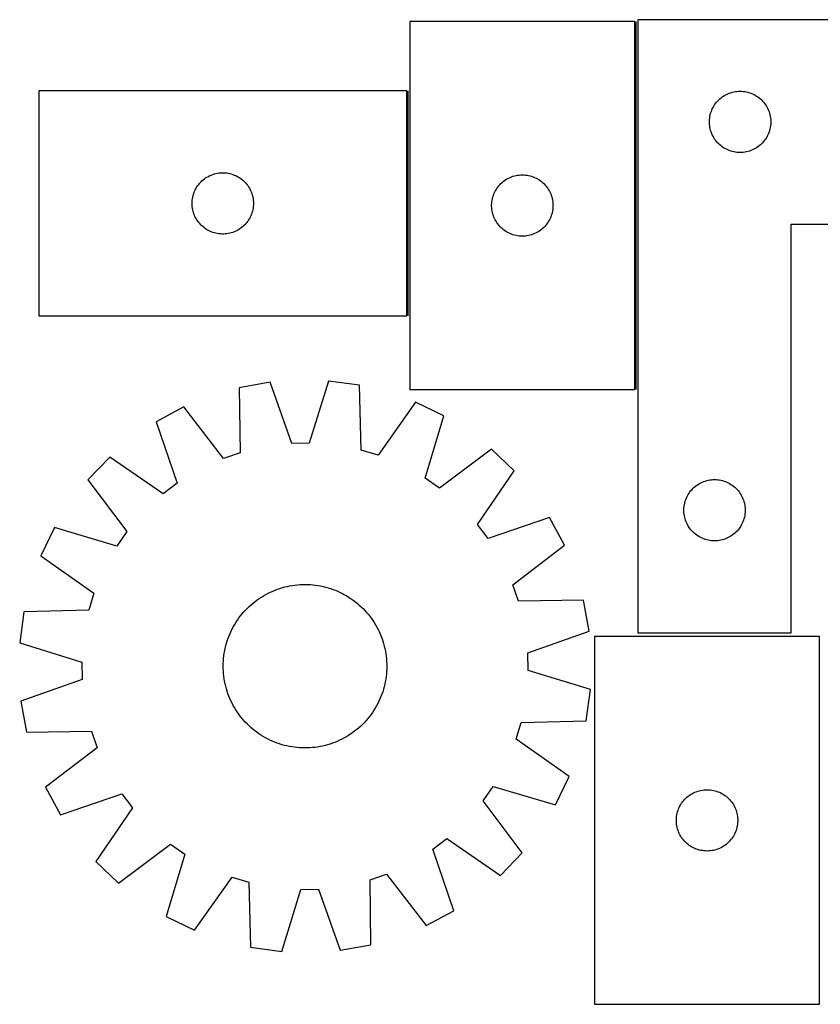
# Model space of a CAD drawing. Header units: millimetres. Extents: x 7 to 1491, y 7 to 489.
# Tile 1 of 6: x 7 to 398, y 7 to 488. Entities that reach past the tile are written whole.
import ezdxf

# ---------------------------------------------------------------- set-up
doc = ezdxf.new("R2010")
doc.units = ezdxf.units.MM
doc.layers.add('COMMON', color=5, linetype='CONTINUOUS', true_color=0x0000ff)
doc.layers.add('CUT', color=7, linetype='CONTINUOUS', true_color=0x000000)

msp = doc.modelspace()

# ---------------------------------------------------------------- linework, layer by layer
at = {"layer": 'COMMON'}
for p, q in [((308.231652, 307.574245), (308.231652, 487.574245)), ((196.731651, 343.613311), (196.731651, 453.613311))]:
    msp.add_line(p, q, dxfattribs=at)
at = {"layer": 'CUT'}
for p, q in [((197.481651, 487.574245), (197.481651, 307.574245)), ((307.481651, 487.574245), (197.481651, 487.574245)), ((307.481651, 307.574245), (307.481651, 487.574245)), ((308.981652, 488.496605), (308.981652, 188.496605)), ((558.981652, 488.496605), (308.981652, 488.496605)), ((195.98165, 453.613311), (15.98165, 453.613311)), ((15.98165, 453.613311), (15.98165, 343.613311)), ((195.98165, 343.613311), (195.98165, 453.613311)), ((354.419929, 452.786136), (355.161585, 453.002021)), ((355.161585, 453.002021), (355.913371, 453.17944)), ((355.913371, 453.17944), (356.673293, 453.317923)), ((356.673293, 453.317923), (357.439337, 453.417103)), ((357.439337, 453.417103), (358.20947, 453.476716)), ((358.20947, 453.476716), (358.981652, 453.496605)), ((358.981652, 453.496605), (359.753833, 453.476716)), ((359.753833, 453.476716), (360.523967, 453.417103)), ((360.523967, 453.417103), (361.29001, 453.317923)), ((361.29001, 453.317923), (362.049933, 453.17944)), ((362.049933, 453.17944), (362.801718, 453.002021)), ((362.801718, 453.002021), (363.543374, 452.786136)), ((346.984063, 447.499819), (347.463445, 448.105503)), ((347.463445, 448.105503), (347.973371, 448.685705)), ((347.973371, 448.685705), (348.512489, 449.238888)), ((348.512489, 449.238888), (349.07937, 449.763584)), ((349.07937, 449.763584), (349.672509, 450.258402)), ((349.672509, 450.258402), (350.290335, 450.72203)), ((350.290335, 450.72203), (350.931209, 451.153238)), ((350.931209, 451.153238), (351.593431, 451.550884)), ((351.593431, 451.550884), (352.275245, 451.913911)), ((352.275245, 451.913911), (352.974843, 452.241358)), ((352.974843, 452.241358), (353.69037, 452.532357)), ((353.69037, 452.532357), (354.419929, 452.786136)), ((363.543374, 452.786136), (364.272933, 452.532357)), ((364.272933, 452.532357), (364.98846, 452.241358)), ((364.98846, 452.241358), (365.688059, 451.913911)), ((365.688059, 451.913911), (366.369873, 451.550884)), ((366.369873, 451.550884), (367.032095, 451.153238)), ((367.032095, 451.153238), (367.672968, 450.72203)), ((367.672968, 450.72203), (368.290794, 450.258402)), ((368.290794, 450.258402), (368.883933, 449.763584)), ((368.883933, 449.763584), (369.450814, 449.238888)), ((369.450814, 449.238888), (369.989932, 448.685705)), ((369.989932, 448.685705), (370.499858, 448.105503)), ((370.499858, 448.105503), (370.97924, 447.499819)), ((344.579404, 442.688889), (344.814313, 443.424741)), ((344.814313, 443.424741), (345.086792, 444.147523)), ((345.086792, 444.147523), (345.396118, 444.855321)), ((345.396118, 444.855321), (345.74147, 445.546256)), ((345.74147, 445.546256), (346.121932, 446.218497)), ((346.121932, 446.218497), (346.536496, 446.870261)), ((346.536496, 446.870261), (346.984063, 447.499819)), ((370.97924, 447.499819), (371.426807, 446.870261)), ((371.426807, 446.870261), (371.841371, 446.218497)), ((371.841371, 446.218497), (372.221834, 445.546256)), ((372.221834, 445.546256), (372.567186, 444.855321)), ((372.567186, 444.855321), (372.876511, 444.147523)), ((372.876511, 444.147523), (373.14899, 443.424741)), ((373.14899, 443.424741), (373.3839, 442.688889)), ((343.986625, 438.882824), (344.026389, 439.654237)), ((343.986625, 438.110386), (343.986625, 438.882824)), ((344.026389, 439.654237), (344.105812, 440.42258)), ((344.105812, 440.42258), (344.224682, 441.185816)), ((344.224682, 441.185816), (344.382686, 441.941921)), ((344.382686, 441.941921), (344.579404, 442.688889)), ((373.3839, 442.688889), (373.580617, 441.941921)), ((373.580617, 441.941921), (373.738621, 441.185816)), ((373.738621, 441.185816), (373.857492, 440.42258)), ((373.857492, 440.42258), (373.936915, 439.654237)), ((373.936915, 439.654237), (373.976679, 438.882824)), ((373.976679, 438.882824), (373.976679, 438.110386)), ((344.026389, 437.338973), (343.986625, 438.110386)), ((344.105812, 436.57063), (344.026389, 437.338973)), ((344.224682, 435.807394), (344.105812, 436.57063)), ((344.382686, 435.051289), (344.224682, 435.807394)), ((344.579404, 434.30432), (344.382686, 435.051289)), ((344.814313, 433.568469), (344.579404, 434.30432)), ((345.086792, 432.845686), (344.814313, 433.568469)), ((373.14899, 433.568469), (372.876511, 432.845686)), ((373.3839, 434.30432), (373.14899, 433.568469)), ((373.580617, 435.051289), (373.3839, 434.30432)), ((373.738621, 435.807394), (373.580617, 435.051289)), ((373.857492, 436.57063), (373.738621, 435.807394)), ((373.936915, 437.338973), (373.857492, 436.57063)), ((373.976679, 438.110386), (373.936915, 437.338973)), ((345.396118, 432.137889), (345.086792, 432.845686)), ((345.74147, 431.446954), (345.396118, 432.137889)), ((346.121932, 430.774713), (345.74147, 431.446954)), ((346.536496, 430.122949), (346.121932, 430.774713)), ((346.984063, 429.493391), (346.536496, 430.122949)), ((347.463445, 428.887707), (346.984063, 429.493391)), ((347.973371, 428.307505), (347.463445, 428.887707)), ((370.499858, 428.887707), (369.989932, 428.307505)), ((370.97924, 429.493391), (370.499858, 428.887707)), ((371.426807, 430.122949), (370.97924, 429.493391)), ((371.841371, 430.774713), (371.426807, 430.122949)), ((372.221834, 431.446954), (371.841371, 430.774713)), ((372.567186, 432.137889), (372.221834, 431.446954)), ((372.876511, 432.845686), (372.567186, 432.137889)), ((348.512489, 427.754322), (347.973371, 428.307505)), ((349.07937, 427.229626), (348.512489, 427.754322)), ((349.672509, 426.734808), (349.07937, 427.229626)), ((350.290335, 426.27118), (349.672509, 426.734808)), ((350.931209, 425.839971), (350.290335, 426.27118)), ((351.593431, 425.442326), (350.931209, 425.839971)), ((352.275245, 425.079299), (351.593431, 425.442326)), ((352.974843, 424.751851), (352.275245, 425.079299)), ((353.69037, 424.460853), (352.974843, 424.751851)), ((354.419929, 424.207074), (353.69037, 424.460853)), ((355.161585, 423.991189), (354.419929, 424.207074)), ((355.913371, 423.81377), (355.161585, 423.991189)), ((362.801718, 423.991189), (362.049933, 423.81377)), ((363.543374, 424.207074), (362.801718, 423.991189)), ((364.272933, 424.460853), (363.543374, 424.207074)), ((364.98846, 424.751851), (364.272933, 424.460853)), ((365.688059, 425.079299), (364.98846, 424.751851)), ((366.369873, 425.442326), (365.688059, 425.079299)), ((367.032095, 425.839971), (366.369873, 425.442326)), ((367.672968, 426.27118), (367.032095, 425.839971)), ((368.290794, 426.734808), (367.672968, 426.27118)), ((368.883933, 427.229626), (368.290794, 426.734808)), ((369.450814, 427.754322), (368.883933, 427.229626)), ((369.989932, 428.307505), (369.450814, 427.754322)), ((356.673293, 423.675286), (355.913371, 423.81377)), ((357.439337, 423.576107), (356.673293, 423.675286)), ((358.20947, 423.516494), (357.439337, 423.576107)), ((358.981652, 423.496605), (358.20947, 423.516494)), ((359.753833, 423.516494), (358.981652, 423.496605)), ((360.523967, 423.576107), (359.753833, 423.516494)), ((361.29001, 423.675286), (360.523967, 423.576107)), ((362.049933, 423.81377), (361.29001, 423.675286)), ((95.239367, 409.082473), (95.79255, 409.621592)), ((95.79255, 409.621592), (96.372752, 410.131518)), ((96.372752, 410.131518), (96.978435, 410.6109)), ((96.978435, 410.6109), (97.607994, 411.058466)), ((97.607994, 411.058466), (98.259758, 411.473031)), ((98.259758, 411.473031), (98.931999, 411.853493)), ((98.931999, 411.853493), (99.622934, 412.198845)), ((99.622934, 412.198845), (100.330731, 412.508171)), ((100.330731, 412.508171), (101.053514, 412.78065)), ((101.053514, 412.78065), (101.789365, 413.015559)), ((101.789365, 413.015559), (102.536334, 413.212277)), ((102.536334, 413.212277), (103.292438, 413.37028)), ((103.292438, 413.37028), (104.055674, 413.489151)), ((104.055674, 413.489151), (104.824018, 413.568574)), ((104.824018, 413.568574), (105.595431, 413.608338)), ((105.595431, 413.608338), (106.367868, 413.608338)), ((106.367868, 413.608338), (107.139282, 413.568574)), ((107.139282, 413.568574), (107.907625, 413.489151)), ((107.907625, 413.489151), (108.670861, 413.37028)), ((108.670861, 413.37028), (109.426966, 413.212277)), ((109.426966, 413.212277), (110.173934, 413.015559)), ((110.173934, 413.015559), (110.909785, 412.78065)), ((110.909785, 412.78065), (111.632568, 412.508171)), ((111.632568, 412.508171), (112.340366, 412.198845)), ((112.340366, 412.198845), (113.031301, 411.853493)), ((113.031301, 411.853493), (113.703542, 411.473031)), ((113.703542, 411.473031), (114.355305, 411.058466)), ((114.355305, 411.058466), (114.984864, 410.6109)), ((114.984864, 410.6109), (115.590547, 410.131518)), ((115.590547, 410.131518), (116.17075, 409.621592)), ((116.17075, 409.621592), (116.723932, 409.082473)), ((243.172508, 409.336042), (243.790334, 409.79967)), ((243.790334, 409.79967), (244.431208, 410.230878)), ((244.431208, 410.230878), (245.09343, 410.628523)), ((245.09343, 410.628523), (245.775244, 410.991551)), ((245.775244, 410.991551), (246.474842, 411.318998)), ((246.474842, 411.318998), (247.190369, 411.609997)), ((247.190369, 411.609997), (247.919928, 411.863776)), ((247.919928, 411.863776), (248.661584, 412.079661)), ((248.661584, 412.079661), (249.41337, 412.25708)), ((249.41337, 412.25708), (250.173292, 412.395563)), ((250.173292, 412.395563), (250.939336, 412.494743)), ((250.939336, 412.494743), (251.709469, 412.554356)), ((251.709469, 412.554356), (252.481651, 412.574245)), ((252.481651, 412.574245), (253.253832, 412.554356)), ((253.253832, 412.554356), (254.023966, 412.494743)), ((254.023966, 412.494743), (254.790009, 412.395563)), ((254.790009, 412.395563), (255.549932, 412.25708)), ((255.549932, 412.25708), (256.301717, 412.079661)), ((256.301717, 412.079661), (257.043373, 411.863776)), ((257.043373, 411.863776), (257.772932, 411.609997)), ((257.772932, 411.609997), (258.488459, 411.318998)), ((258.488459, 411.318998), (259.188058, 410.991551)), ((259.188058, 410.991551), (259.869872, 410.628523)), ((259.869872, 410.628523), (260.532094, 410.230878)), ((260.532094, 410.230878), (261.172967, 409.79967)), ((261.172967, 409.79967), (261.790793, 409.336042)), ((92.236896, 404.62012), (92.564343, 405.319718)), ((92.564343, 405.319718), (92.927371, 406.001532)), ((92.927371, 406.001532), (93.325016, 406.663754)), ((93.325016, 406.663754), (93.756225, 407.304628)), ((93.756225, 407.304628), (94.219853, 407.922453)), ((94.219853, 407.922453), (94.714671, 408.515593)), ((94.714671, 408.515593), (95.239367, 409.082473)), ((116.723932, 409.082473), (117.248629, 408.515593)), ((117.248629, 408.515593), (117.743447, 407.922453)), ((117.743447, 407.922453), (118.207075, 407.304628)), ((118.207075, 407.304628), (118.638283, 406.663754)), ((118.638283, 406.663754), (119.035928, 406.001532)), ((119.035928, 406.001532), (119.398956, 405.319718)), ((119.398956, 405.319718), (119.726403, 404.62012)), ((239.241469, 404.623896), (239.621931, 405.296137)), ((239.621931, 405.296137), (240.036495, 405.947901)), ((240.036495, 405.947901), (240.484062, 406.577459)), ((240.484062, 406.577459), (240.963444, 407.183143)), ((240.963444, 407.183143), (241.47337, 407.763345)), ((241.47337, 407.763345), (242.012488, 408.316528)), ((242.012488, 408.316528), (242.579369, 408.841224)), ((242.579369, 408.841224), (243.172508, 409.336042)), ((261.790793, 409.336042), (262.383932, 408.841224)), ((262.383932, 408.841224), (262.950813, 408.316528)), ((262.950813, 408.316528), (263.489931, 407.763345)), ((263.489931, 407.763345), (263.999857, 407.183143)), ((263.999857, 407.183143), (264.479239, 406.577459)), ((264.479239, 406.577459), (264.926806, 405.947901)), ((264.926806, 405.947901), (265.34137, 405.296137)), ((265.34137, 405.296137), (265.721833, 404.623896)), ((91.001538, 399.385492), (91.061152, 400.155626)), ((91.061152, 400.155626), (91.160331, 400.92167)), ((91.160331, 400.92167), (91.298814, 401.681592)), ((91.298814, 401.681592), (91.476234, 402.433378)), ((91.476234, 402.433378), (91.692119, 403.175034)), ((91.692119, 403.175034), (91.945897, 403.904592)), ((91.945897, 403.904592), (92.236896, 404.62012)), ((119.726403, 404.62012), (120.017402, 403.904592)), ((120.017402, 403.904592), (120.27118, 403.175034)), ((120.27118, 403.175034), (120.487066, 402.433378)), ((120.487066, 402.433378), (120.664485, 401.681592)), ((120.664485, 401.681592), (120.802968, 400.92167)), ((120.802968, 400.92167), (120.902148, 400.155626)), ((120.902148, 400.155626), (120.961761, 399.385492)), ((237.605811, 399.50022), (237.724681, 400.263456)), ((237.724681, 400.263456), (237.882685, 401.019561)), ((237.882685, 401.019561), (238.079403, 401.766529)), ((238.079403, 401.766529), (238.314312, 402.502381)), ((238.314312, 402.502381), (238.586791, 403.225163)), ((238.586791, 403.225163), (238.896117, 403.932961)), ((238.896117, 403.932961), (239.241469, 404.623896)), ((265.721833, 404.623896), (266.067185, 403.932961)), ((266.067185, 403.932961), (266.37651, 403.225163)), ((266.37651, 403.225163), (266.648989, 402.502381)), ((266.648989, 402.502381), (266.883899, 401.766529)), ((266.883899, 401.766529), (267.080616, 401.019561)), ((267.080616, 401.019561), (267.23862, 400.263456)), ((267.23862, 400.263456), (267.357491, 399.50022)), ((90.98165, 398.613311), (91.001538, 399.385492)), ((91.001538, 397.84113), (90.98165, 398.613311)), ((91.061152, 397.070996), (91.001538, 397.84113)), ((91.160331, 396.304952), (91.061152, 397.070996)), ((91.298814, 395.54503), (91.160331, 396.304952)), ((91.476234, 394.793244), (91.298814, 395.54503)), ((120.664485, 395.54503), (120.487066, 394.793244)), ((120.802968, 396.304952), (120.664485, 395.54503)), ((120.902148, 397.070996), (120.802968, 396.304952)), ((120.961761, 397.84113), (120.902148, 397.070996)), ((120.961761, 399.385492), (120.98165, 398.613311)), ((120.98165, 398.613311), (120.961761, 397.84113)), ((237.486624, 397.960464), (237.526388, 398.731877)), ((237.486624, 397.188026), (237.486624, 397.960464)), ((237.526388, 396.416613), (237.486624, 397.188026)), ((237.526388, 398.731877), (237.605811, 399.50022)), ((237.605811, 395.64827), (237.526388, 396.416613)), ((237.724681, 394.885033), (237.605811, 395.64827)), ((267.357491, 395.64827), (267.23862, 394.885033)), ((267.357491, 399.50022), (267.436914, 398.731877)), ((267.436914, 396.416613), (267.357491, 395.64827)), ((267.436914, 398.731877), (267.476678, 397.960464)), ((267.476678, 397.188026), (267.436914, 396.416613)), ((267.476678, 397.960464), (267.476678, 397.188026)), ((91.692119, 394.051589), (91.476234, 394.793244)), ((91.945897, 393.32203), (91.692119, 394.051589)), ((92.236896, 392.606503), (91.945897, 393.32203)), ((92.564343, 391.906904), (92.236896, 392.606503)), ((92.927371, 391.22509), (92.564343, 391.906904)), ((93.325016, 390.562868), (92.927371, 391.22509)), ((93.756225, 389.921995), (93.325016, 390.562868)), ((118.638283, 390.562868), (118.207075, 389.921995)), ((119.035928, 391.22509), (118.638283, 390.562868)), ((119.398956, 391.906904), (119.035928, 391.22509)), ((119.726403, 392.606503), (119.398956, 391.906904)), ((120.017402, 393.32203), (119.726403, 392.606503)), ((120.27118, 394.051589), (120.017402, 393.32203)), ((120.487066, 394.793244), (120.27118, 394.051589)), ((237.882685, 394.128929), (237.724681, 394.885033)), ((238.079403, 393.38196), (237.882685, 394.128929)), ((238.314312, 392.646109), (238.079403, 393.38196)), ((238.586791, 391.923326), (238.314312, 392.646109)), ((238.896117, 391.215529), (238.586791, 391.923326)), ((239.241469, 390.524594), (238.896117, 391.215529)), ((239.621931, 389.852353), (239.241469, 390.524594)), ((265.721833, 390.524594), (265.34137, 389.852353)), ((266.067185, 391.215529), (265.721833, 390.524594)), ((266.37651, 391.923326), (266.067185, 391.215529)), ((266.648989, 392.646109), (266.37651, 391.923326)), ((266.883899, 393.38196), (266.648989, 392.646109)), ((267.080616, 394.128929), (266.883899, 393.38196)), ((267.23862, 394.885033), (267.080616, 394.128929)), ((94.219853, 389.304169), (93.756225, 389.921995)), ((94.714671, 388.711029), (94.219853, 389.304169)), ((95.239367, 388.144149), (94.714671, 388.711029)), ((95.79255, 387.605031), (95.239367, 388.144149)), ((96.372752, 387.095104), (95.79255, 387.605031)), ((96.978435, 386.615722), (96.372752, 387.095104)), ((97.607994, 386.168156), (96.978435, 386.615722)), ((98.259758, 385.753592), (97.607994, 386.168156)), ((98.931999, 385.373129), (98.259758, 385.753592)), ((113.703542, 385.753592), (113.031301, 385.373129)), ((114.355305, 386.168156), (113.703542, 385.753592)), ((114.984864, 386.615722), (114.355305, 386.168156)), ((115.590547, 387.095104), (114.984864, 386.615722)), ((116.17075, 387.605031), (115.590547, 387.095104)), ((116.723932, 388.144149), (116.17075, 387.605031)), ((117.248629, 388.711029), (116.723932, 388.144149)), ((117.743447, 389.304169), (117.248629, 388.711029)), ((118.207075, 389.921995), (117.743447, 389.304169)), ((240.036495, 389.200589), (239.621931, 389.852353)), ((240.484062, 388.571031), (240.036495, 389.200589)), ((240.963444, 387.965347), (240.484062, 388.571031)), ((241.47337, 387.385145), (240.963444, 387.965347)), ((242.012488, 386.831962), (241.47337, 387.385145)), ((242.579369, 386.307266), (242.012488, 386.831962)), ((243.172508, 385.812448), (242.579369, 386.307266)), ((243.790334, 385.34882), (243.172508, 385.812448)), ((261.790793, 385.812448), (261.172967, 385.34882)), ((262.383932, 386.307266), (261.790793, 385.812448)), ((262.950813, 386.831962), (262.383932, 386.307266)), ((263.489931, 387.385145), (262.950813, 386.831962)), ((263.999857, 387.965347), (263.489931, 387.385145)), ((264.479239, 388.571031), (263.999857, 387.965347)), ((264.926806, 389.200589), (264.479239, 388.571031)), ((265.34137, 389.852353), (264.926806, 389.200589)), ((383.981652, 188.496605), (383.981652, 388.496605)), ((383.981652, 388.496605), (558.981652, 388.496605)), ((99.622934, 385.027777), (98.931999, 385.373129)), ((100.330731, 384.718452), (99.622934, 385.027777)), ((101.053514, 384.445973), (100.330731, 384.718452)), ((101.789365, 384.211063), (101.053514, 384.445973)), ((102.536334, 384.014345), (101.789365, 384.211063)), ((103.292438, 383.856342), (102.536334, 384.014345)), ((104.055674, 383.737471), (103.292438, 383.856342)), ((104.824018, 383.658048), (104.055674, 383.737471)), ((105.595431, 383.618284), (104.824018, 383.658048)), ((106.367868, 383.618284), (105.595431, 383.618284)), ((107.139282, 383.658048), (106.367868, 383.618284)), ((107.907625, 383.737471), (107.139282, 383.658048)), ((108.670861, 383.856342), (107.907625, 383.737471)), ((109.426966, 384.014345), (108.670861, 383.856342)), ((110.173934, 384.211063), (109.426966, 384.014345)), ((110.909785, 384.445973), (110.173934, 384.211063)), ((111.632568, 384.718452), (110.909785, 384.445973)), ((112.340366, 385.027777), (111.632568, 384.718452)), ((113.031301, 385.373129), (112.340366, 385.027777)), ((244.431208, 384.917611), (243.790334, 385.34882)), ((245.09343, 384.519966), (244.431208, 384.917611)), ((245.775244, 384.156939), (245.09343, 384.519966)), ((246.474842, 383.829491), (245.775244, 384.156939)), ((247.190369, 383.538493), (246.474842, 383.829491)), ((247.919928, 383.284714), (247.190369, 383.538493)), ((248.661584, 383.068829), (247.919928, 383.284714)), ((249.41337, 382.89141), (248.661584, 383.068829)), ((250.173292, 382.752926), (249.41337, 382.89141)), ((250.939336, 382.653747), (250.173292, 382.752926)), ((251.709469, 382.594134), (250.939336, 382.653747)), ((252.481651, 382.574245), (251.709469, 382.594134)), ((253.253832, 382.594134), (252.481651, 382.574245)), ((254.023966, 382.653747), (253.253832, 382.594134)), ((254.790009, 382.752926), (254.023966, 382.653747)), ((255.549932, 382.89141), (254.790009, 382.752926)), ((256.301717, 383.068829), (255.549932, 382.89141)), ((257.043373, 383.284714), (256.301717, 383.068829)), ((257.772932, 383.538493), (257.043373, 383.284714)), ((258.488459, 383.829491), (257.772932, 383.538493)), ((259.188058, 384.156939), (258.488459, 383.829491)), ((259.869872, 384.519966), (259.188058, 384.156939)), ((260.532094, 384.917611), (259.869872, 384.519966)), ((261.172967, 385.34882), (260.532094, 384.917611)), ((15.98165, 343.613311), (195.98165, 343.613311)), ((129.098047, 311.120669), (113.95383, 308.403455)), ((113.95383, 308.403455), (114.428266, 276.642635)), ((139.694957, 281.176049), (129.098047, 311.120669)), ((157.630925, 311.704359), (148.267507, 281.351416)), ((172.873596, 309.608762), (157.630925, 311.704359)), ((173.69846, 277.855111), (172.873596, 309.608762)), ((197.481651, 307.574245), (307.481651, 307.574245)), ((86.997821, 299.031189), (73.43448, 291.767144)), ((106.329478, 273.826788), (86.997821, 299.031189)), ((200.190346, 301.346741), (181.905631, 275.372831)), ((214.039413, 294.643466), (200.190346, 301.346741)), ((205.011487, 264.189052), (214.039413, 294.643466)), ((73.43448, 291.767144), (83.700329, 261.707419)), ((148.267507, 281.351416), (139.694957, 281.176049)), ((114.428266, 276.642635), (106.329478, 273.826788)), ((181.905631, 275.372831), (173.69846, 277.855111)), ((237.46608, 278.344476), (212.049904, 259.292108)), ((248.5659, 267.689685), (237.46608, 278.344476)), ((50.693982, 274.523724), (40.039191, 263.423905)), ((76.868068, 256.526726), (50.693982, 274.523724)), ((230.568901, 241.515599), (248.5659, 267.689685)), ((40.039191, 263.423905), (59.091559, 238.007729)), ((83.700329, 261.707419), (76.868068, 256.526726)), ((212.049904, 259.292108), (205.011487, 264.189052)), ((336.57937, 259.763584), (337.172509, 260.258402)), ((337.172509, 260.258402), (337.790335, 260.72203)), ((337.790335, 260.72203), (338.431209, 261.153238)), ((338.431209, 261.153238), (339.093431, 261.550884)), ((339.093431, 261.550884), (339.775245, 261.913911)), ((339.775245, 261.913911), (340.474843, 262.241358)), ((340.474843, 262.241358), (341.19037, 262.532357)), ((341.19037, 262.532357), (341.919929, 262.786136)), ((341.919929, 262.786136), (342.661585, 263.002021)), ((342.661585, 263.002021), (343.413371, 263.17944)), ((343.413371, 263.17944), (344.173293, 263.317923)), ((344.173293, 263.317923), (344.939337, 263.417103)), ((344.939337, 263.417103), (345.70947, 263.476716)), ((345.70947, 263.476716), (346.481652, 263.496605)), ((346.481652, 263.496605), (347.253833, 263.476716)), ((347.253833, 263.476716), (348.023967, 263.417103)), ((348.023967, 263.417103), (348.79001, 263.317923)), ((348.79001, 263.317923), (349.549933, 263.17944)), ((349.549933, 263.17944), (350.301718, 263.002021)), ((350.301718, 263.002021), (351.043374, 262.786136)), ((351.043374, 262.786136), (351.772933, 262.532357)), ((351.772933, 262.532357), (352.48846, 262.241358)), ((352.48846, 262.241358), (353.188059, 261.913911)), ((353.188059, 261.913911), (353.869873, 261.550884)), ((353.869873, 261.550884), (354.532095, 261.153238)), ((354.532095, 261.153238), (355.172968, 260.72203)), ((355.172968, 260.72203), (355.790794, 260.258402)), ((355.790794, 260.258402), (356.383933, 259.763584)), ((332.896118, 254.855321), (333.24147, 255.546256)), ((333.24147, 255.546256), (333.621932, 256.218497)), ((333.621932, 256.218497), (334.036496, 256.870261)), ((334.036496, 256.870261), (334.484063, 257.499819)), ((334.484063, 257.499819), (334.963445, 258.105503)), ((334.963445, 258.105503), (335.473371, 258.685705)), ((335.473371, 258.685705), (336.012489, 259.238888)), ((336.012489, 259.238888), (336.57937, 259.763584)), ((356.383933, 259.763584), (356.950814, 259.238888)), ((356.950814, 259.238888), (357.489932, 258.685705)), ((357.489932, 258.685705), (357.999858, 258.105503)), ((357.999858, 258.105503), (358.47924, 257.499819)), ((358.47924, 257.499819), (358.926807, 256.870261)), ((358.926807, 256.870261), (359.341371, 256.218497)), ((359.341371, 256.218497), (359.721834, 255.546256)), ((359.721834, 255.546256), (360.067186, 254.855321)), ((331.605812, 250.42258), (331.724682, 251.185816)), ((331.724682, 251.185816), (331.882686, 251.941921)), ((331.882686, 251.941921), (332.079404, 252.688889)), ((332.079404, 252.688889), (332.314313, 253.424741)), ((332.314313, 253.424741), (332.586792, 254.147523)), ((332.586792, 254.147523), (332.896118, 254.855321)), ((360.067186, 254.855321), (360.376511, 254.147523)), ((360.376511, 254.147523), (360.64899, 253.424741)), ((360.64899, 253.424741), (360.8839, 252.688889)), ((360.8839, 252.688889), (361.080617, 251.941921)), ((361.080617, 251.941921), (361.238621, 251.185816)), ((361.238621, 251.185816), (361.357492, 250.42258)), ((331.486625, 248.882824), (331.526389, 249.654237)), ((331.486625, 248.110386), (331.486625, 248.882824)), ((331.526389, 247.338973), (331.486625, 248.110386)), ((331.526389, 249.654237), (331.605812, 250.42258)), ((331.605812, 246.57063), (331.526389, 247.338973)), ((331.724682, 245.807394), (331.605812, 246.57063)), ((331.882686, 245.051289), (331.724682, 245.807394)), ((361.238621, 245.807394), (361.080617, 245.051289)), ((361.357492, 246.57063), (361.238621, 245.807394)), ((361.357492, 250.42258), (361.436915, 249.654237)), ((361.436915, 247.338973), (361.357492, 246.57063)), ((361.436915, 249.654237), (361.476679, 248.882824)), ((361.476679, 248.110386), (361.436915, 247.338973)), ((361.476679, 248.882824), (361.476679, 248.110386)), ((235.749594, 234.683338), (230.568901, 241.515599)), ((265.80932, 244.949187), (235.749594, 234.683338)), ((273.073364, 231.385846), (265.80932, 244.949187)), ((332.079404, 244.30432), (331.882686, 245.051289)), ((332.314313, 243.568469), (332.079404, 244.30432)), ((332.586792, 242.845686), (332.314313, 243.568469)), ((332.896118, 242.137889), (332.586792, 242.845686)), ((333.24147, 241.446954), (332.896118, 242.137889)), ((333.621932, 240.774713), (333.24147, 241.446954)), ((359.721834, 241.446954), (359.341371, 240.774713)), ((360.067186, 242.137889), (359.721834, 241.446954)), ((360.376511, 242.845686), (360.067186, 242.137889)), ((360.64899, 243.568469), (360.376511, 242.845686)), ((360.8839, 244.30432), (360.64899, 243.568469)), ((361.080617, 245.051289), (360.8839, 244.30432)), ((23.740201, 239.997237), (17.036926, 226.148171)), ((54.194615, 230.969312), (23.740201, 239.997237)), ((59.091559, 238.007729), (54.194615, 230.969312)), ((334.036496, 240.122949), (333.621932, 240.774713)), ((334.484063, 239.493391), (334.036496, 240.122949)), ((334.963445, 238.887707), (334.484063, 239.493391)), ((335.473371, 238.307505), (334.963445, 238.887707)), ((336.012489, 237.754322), (335.473371, 238.307505)), ((336.57937, 237.229626), (336.012489, 237.754322)), ((337.172509, 236.734808), (336.57937, 237.229626)), ((337.790335, 236.27118), (337.172509, 236.734808)), ((338.431209, 235.839971), (337.790335, 236.27118)), ((355.172968, 236.27118), (354.532095, 235.839971)), ((355.790794, 236.734808), (355.172968, 236.27118)), ((356.383933, 237.229626), (355.790794, 236.734808)), ((356.950814, 237.754322), (356.383933, 237.229626)), ((357.489932, 238.307505), (356.950814, 237.754322)), ((357.999858, 238.887707), (357.489932, 238.307505)), ((358.47924, 239.493391), (357.999858, 238.887707)), ((358.926807, 240.122949), (358.47924, 239.493391)), ((359.341371, 240.774713), (358.926807, 240.122949)), ((247.868964, 212.054189), (273.073364, 231.385846)), ((339.093431, 235.442326), (338.431209, 235.839971)), ((339.775245, 235.079299), (339.093431, 235.442326)), ((340.474843, 234.751851), (339.775245, 235.079299)), ((341.19037, 234.460853), (340.474843, 234.751851)), ((341.919929, 234.207074), (341.19037, 234.460853)), ((342.661585, 233.991189), (341.919929, 234.207074)), ((343.413371, 233.81377), (342.661585, 233.991189)), ((344.173293, 233.675286), (343.413371, 233.81377)), ((344.939337, 233.576107), (344.173293, 233.675286)), ((345.70947, 233.516494), (344.939337, 233.576107)), ((346.481652, 233.496605), (345.70947, 233.516494)), ((347.253833, 233.516494), (346.481652, 233.496605)), ((348.023967, 233.576107), (347.253833, 233.516494)), ((348.79001, 233.675286), (348.023967, 233.576107)), ((349.549933, 233.81377), (348.79001, 233.675286)), ((350.301718, 233.991189), (349.549933, 233.81377)), ((351.043374, 234.207074), (350.301718, 233.991189)), ((351.772933, 234.460853), (351.043374, 234.207074)), ((352.48846, 234.751851), (351.772933, 234.460853)), ((353.188059, 235.079299), (352.48846, 234.751851)), ((353.869873, 235.442326), (353.188059, 235.079299)), ((354.532095, 235.839971), (353.869873, 235.442326)), ((17.036926, 226.148171), (43.010836, 207.863456)), ((141.322957, 211.870724), (142.572376, 212.004732)), ((142.572376, 212.004732), (143.825389, 212.099428)), ((143.825389, 212.099428), (145.080757, 212.15472)), ((145.080757, 212.15472), (146.337243, 212.170553)), ((146.337243, 212.170553), (147.593605, 212.14691)), ((147.593605, 212.14691), (148.848606, 212.083816)), ((148.848606, 212.083816), (150.101005, 211.981332)), ((150.101005, 211.981332), (151.349567, 211.839561)), ((250.684811, 203.955401), (247.868964, 212.054189)), ((43.010836, 207.863456), (40.528556, 199.656285)), ((125.958371, 206.663545), (127.051811, 207.282736)), ((127.051811, 207.282736), (128.16416, 207.867275)), ((128.16416, 207.867275), (129.294321, 208.416587)), ((129.294321, 208.416587), (130.441179, 208.930128)), ((130.441179, 208.930128), (131.603601, 209.407391)), ((131.603601, 209.407391), (132.780441, 209.847907)), ((132.780441, 209.847907), (133.970538, 210.25124)), ((133.970538, 210.25124), (135.172716, 210.616992)), ((135.172716, 210.616992), (136.385789, 210.944803)), ((136.385789, 210.944803), (137.608561, 211.234348)), ((137.608561, 211.234348), (138.839824, 211.485342)), ((138.839824, 211.485342), (140.078364, 211.697537)), ((140.078364, 211.697537), (141.322957, 211.870724)), ((151.349567, 211.839561), (152.59306, 211.658641)), ((152.59306, 211.658641), (153.830257, 211.438751)), ((153.830257, 211.438751), (155.059936, 211.180108)), ((155.059936, 211.180108), (156.280884, 210.882968)), ((156.280884, 210.882968), (157.491897, 210.547623)), ((157.491897, 210.547623), (158.691778, 210.174405)), ((158.691778, 210.174405), (159.879344, 209.763682)), ((159.879344, 209.763682), (161.053423, 209.31586)), ((161.053423, 209.31586), (162.212857, 208.83138)), ((162.212857, 208.83138), (163.3565, 208.31072)), ((163.3565, 208.31072), (164.483225, 207.754394)), ((164.483225, 207.754394), (165.591919, 207.162951)), ((165.591919, 207.162951), (166.681488, 206.536976)), ((119.853829, 202.257259), (120.811876, 203.070372)), ((120.811876, 203.070372), (121.794991, 203.852991)), ((121.794991, 203.852991), (122.802203, 204.604344)), ((122.802203, 204.604344), (123.832518, 205.323688)), ((123.832518, 205.323688), (124.884921, 206.010314)), ((124.884921, 206.010314), (125.958371, 206.663545)), ((166.681488, 206.536976), (167.750857, 205.877085)), ((167.750857, 205.877085), (168.798971, 205.18393)), ((168.798971, 205.18393), (169.824796, 204.458195)), ((169.824796, 204.458195), (170.827318, 203.700596)), ((170.827318, 203.700596), (171.805549, 202.911881)), ((171.805549, 202.911881), (172.758523, 202.092829)), ((282.44563, 204.429837), (250.684811, 203.955401)), ((285.162844, 189.28562), (282.44563, 204.429837)), ((8.774905, 198.831421), (6.679308, 183.58875)), ((40.528556, 199.656285), (8.774905, 198.831421)), ((114.683071, 196.785143), (115.471786, 197.763374)), ((115.471786, 197.763374), (116.290838, 198.716348)), ((116.290838, 198.716348), (117.139421, 199.643124)), ((117.139421, 199.643124), (118.016695, 200.542789)), ((118.016695, 200.542789), (118.921796, 201.414454)), ((118.921796, 201.414454), (119.853829, 202.257259)), ((172.758523, 202.092829), (173.6853, 201.244246)), ((173.6853, 201.244246), (174.584964, 200.366972)), ((174.584964, 200.366972), (175.456629, 199.461871)), ((175.456629, 199.461871), (176.299434, 198.529838)), ((176.299434, 198.529838), (177.112547, 197.571791)), ((177.112547, 197.571791), (177.895166, 196.588676)), ((111.846691, 192.639313), (112.506582, 193.708682)), ((112.506582, 193.708682), (113.199737, 194.756796)), ((113.199737, 194.756796), (113.925472, 195.78262)), ((113.925472, 195.78262), (114.683071, 196.785143)), ((177.895166, 196.588676), (178.646519, 195.581464)), ((178.646519, 195.581464), (179.365863, 194.551149)), ((179.365863, 194.551149), (180.05249, 193.498746)), ((180.05249, 193.498746), (180.705721, 192.425296)), ((109.067807, 187.011248), (109.552287, 188.170681)), ((109.552287, 188.170681), (110.072947, 189.314325)), ((110.072947, 189.314325), (110.629273, 190.441049)), ((110.629273, 190.441049), (111.220716, 191.549743)), ((111.220716, 191.549743), (111.846691, 192.639313)), ((180.705721, 192.425296), (181.324911, 191.331856)), ((181.324911, 191.331856), (181.909451, 190.219507)), ((181.909451, 190.219507), (182.458762, 189.089346)), ((182.458762, 189.089346), (182.972303, 187.942488)), ((182.972303, 187.942488), (183.449567, 186.780066)), ((255.218224, 178.68871), (285.162844, 189.28562)), ((308.981652, 188.496605), (383.981652, 188.496605)), ((6.679308, 183.58875), (37.032251, 174.225332)), ((107.500699, 182.238709), (107.836044, 183.449721)), ((107.836044, 183.449721), (108.209262, 184.649603)), ((108.209262, 184.649603), (108.619985, 185.837169)), ((108.619985, 185.837169), (109.067807, 187.011248)), ((183.449567, 186.780066), (183.890082, 185.603226)), ((183.890082, 185.603226), (184.293415, 184.413129)), ((184.293415, 184.413129), (184.659168, 183.210951)), ((184.659168, 183.210951), (184.986978, 181.997878)), ((397.832184, 186.762482), (287.832184, 186.762482)), ((287.832184, 186.762482), (287.832184, 6.762482)), ((397.832184, 6.762482), (397.832184, 186.762482)), ((106.544106, 177.307392), (106.725026, 178.550885)), ((106.725026, 178.550885), (106.944916, 179.788082)), ((106.944916, 179.788082), (107.203559, 181.017761)), ((107.203559, 181.017761), (107.500699, 182.238709)), ((184.986978, 181.997878), (185.276523, 180.775106)), ((185.276523, 180.775106), (185.527517, 179.543843)), ((185.527517, 179.543843), (185.739712, 178.305303)), ((185.739712, 178.305303), (185.912899, 177.06071)), ((255.393591, 170.11616), (255.218224, 178.68871)), ((37.032251, 174.225332), (37.207618, 165.652782)), ((106.213114, 172.295067), (106.236757, 173.55143)), ((106.236757, 173.55143), (106.299851, 174.806431)), ((106.299851, 174.806431), (106.402335, 176.05883)), ((106.402335, 176.05883), (106.544106, 177.307392)), ((185.912899, 177.06071), (186.046907, 175.811291)), ((186.046907, 175.811291), (186.141604, 174.558278)), ((186.141604, 174.558278), (186.196895, 173.30291)), ((106.228947, 171.038582), (106.213114, 172.295067)), ((106.284239, 169.783213), (106.228947, 171.038582)), ((106.378935, 168.530201), (106.284239, 169.783213)), ((186.125991, 169.535061), (186.023508, 168.282662)), ((186.189085, 170.790062), (186.125991, 169.535061)), ((186.212728, 172.046424), (186.189085, 170.790062)), ((186.196895, 173.30291), (186.212728, 172.046424)), ((285.746534, 160.752742), (255.393591, 170.11616)), ((37.207618, 165.652782), (7.262998, 155.055872)), ((106.512943, 167.280782), (106.378935, 168.530201)), ((106.68613, 166.036188), (106.512943, 167.280782)), ((106.898325, 164.797649), (106.68613, 166.036188)), ((107.149319, 163.566386), (106.898325, 164.797649)), ((185.480926, 164.55341), (185.222283, 163.323731)), ((185.700816, 165.790607), (185.480926, 164.55341)), ((185.881736, 167.0341), (185.700816, 165.790607)), ((186.023508, 168.282662), (185.881736, 167.0341)), ((107.438864, 162.343614), (107.149319, 163.566386)), ((107.766675, 161.130541), (107.438864, 162.343614)), ((108.132427, 159.928362), (107.766675, 161.130541)), ((108.53576, 158.738266), (108.132427, 159.928362)), ((184.216581, 159.691889), (183.805858, 158.504323)), ((184.589798, 160.89177), (184.216581, 159.691889)), ((184.925143, 162.102783), (184.589798, 160.89177)), ((185.222283, 163.323731), (184.925143, 162.102783)), ((283.650938, 145.510071), (285.746534, 160.752742)), ((7.262998, 155.055872), (9.980212, 139.911655)), ((108.976276, 157.561426), (108.53576, 158.738266)), ((109.453539, 156.399003), (108.976276, 157.561426)), ((109.96708, 155.252146), (109.453539, 156.399003)), ((110.516392, 154.121985), (109.96708, 155.252146)), ((182.352895, 155.027167), (181.796569, 153.900442)), ((182.873555, 156.17081), (182.352895, 155.027167)), ((183.358035, 157.330244), (182.873555, 156.17081)), ((183.805858, 158.504323), (183.358035, 157.330244)), ((111.100931, 153.009636), (110.516392, 154.121985)), ((111.720122, 151.916196), (111.100931, 153.009636)), ((112.373353, 150.842746), (111.720122, 151.916196)), ((113.059979, 149.790343), (112.373353, 150.842746)), ((113.779323, 148.760027), (113.059979, 149.790343)), ((179.226105, 149.584696), (178.50037, 148.558871)), ((179.91926, 150.63281), (179.226105, 149.584696)), ((180.579151, 151.702179), (179.91926, 150.63281)), ((181.205127, 152.791748), (180.579151, 151.702179)), ((181.796569, 153.900442), (181.205127, 152.791748)), ((114.530676, 147.752815), (113.779323, 148.760027)), ((115.313295, 146.769701), (114.530676, 147.752815)), ((116.126408, 145.811654), (115.313295, 146.769701)), ((116.969213, 144.87962), (116.126408, 145.811654)), ((117.840878, 143.97452), (116.969213, 144.87962)), ((175.286422, 144.698367), (174.409147, 143.798703)), ((176.135004, 145.625144), (175.286422, 144.698367)), ((176.954057, 146.578118), (176.135004, 145.625144)), ((177.742772, 147.556349), (176.954057, 146.578118)), ((178.50037, 148.558871), (177.742772, 147.556349)), ((249.415007, 136.478036), (251.897287, 144.685207)), ((251.897287, 144.685207), (283.650938, 145.510071)), ((9.980212, 139.911655), (41.741032, 140.386091)), ((41.741032, 140.386091), (44.556879, 132.287303)), ((118.740543, 143.097245), (117.840878, 143.97452)), ((119.667319, 142.248663), (118.740543, 143.097245)), ((120.620293, 141.42961), (119.667319, 142.248663)), ((121.598524, 140.640895), (120.620293, 141.42961)), ((122.601046, 139.883297), (121.598524, 140.640895)), ((123.626871, 139.157562), (122.601046, 139.883297)), ((169.62364, 139.737148), (168.593324, 139.017804)), ((170.630852, 140.488501), (169.62364, 139.737148)), ((171.613966, 141.27112), (170.630852, 140.488501)), ((172.572013, 142.084233), (171.613966, 141.27112)), ((173.504047, 142.927038), (172.572013, 142.084233)), ((174.409147, 143.798703), (173.504047, 142.927038)), ((124.674985, 138.464407), (123.626871, 139.157562)), ((125.744354, 137.804516), (124.674985, 138.464407)), ((126.833924, 137.17854), (125.744354, 137.804516)), ((127.942618, 136.587098), (126.833924, 137.17854)), ((129.069342, 136.030772), (127.942618, 136.587098)), ((130.212986, 135.510112), (129.069342, 136.030772)), ((131.372419, 135.025632), (130.212986, 135.510112)), ((132.546498, 134.577809), (131.372419, 135.025632)), ((160.822241, 134.9341), (159.645401, 134.493585)), ((161.984664, 135.411364), (160.822241, 134.9341)), ((163.131521, 135.924905), (161.984664, 135.411364)), ((164.261682, 136.474216), (163.131521, 135.924905)), ((165.374031, 137.058756), (164.261682, 136.474216)), ((166.467471, 137.677946), (165.374031, 137.058756)), ((167.540921, 138.331177), (166.467471, 137.677946)), ((168.593324, 139.017804), (167.540921, 138.331177)), ((275.388916, 118.193321), (249.415007, 136.478036)), ((44.556879, 132.287303), (19.352478, 112.955646)), ((133.734064, 134.167086), (132.546498, 134.577809)), ((134.933946, 133.793869), (133.734064, 134.167086)), ((136.144958, 133.458524), (134.933946, 133.793869)), ((137.365906, 133.161384), (136.144958, 133.458524)), ((138.595585, 132.902741), (137.365906, 133.161384)), ((139.832782, 132.682851), (138.595585, 132.902741)), ((141.076275, 132.501931), (139.832782, 132.682851)), ((142.324837, 132.360159), (141.076275, 132.501931)), ((143.577236, 132.257676), (142.324837, 132.360159)), ((144.832237, 132.194582), (143.577236, 132.257676)), ((146.0886, 132.170939), (144.832237, 132.194582)), ((147.345085, 132.186772), (146.0886, 132.170939)), ((148.600454, 132.242063), (147.345085, 132.186772)), ((149.853466, 132.33676), (148.600454, 132.242063)), ((151.102885, 132.470768), (149.853466, 132.33676)), ((152.347479, 132.643955), (151.102885, 132.470768)), ((153.586018, 132.85615), (152.347479, 132.643955)), ((154.817281, 133.107144), (153.586018, 132.85615)), ((156.040053, 133.396689), (154.817281, 133.107144)), ((157.253126, 133.724499), (156.040053, 133.396689)), ((158.455305, 134.090252), (157.253126, 133.724499)), ((159.645401, 134.493585), (158.455305, 134.090252)), ((268.685641, 104.344254), (275.388916, 118.193321)), ((19.352478, 112.955646), (26.616523, 99.392305)), ((233.334283, 106.333763), (238.231227, 113.37218)), ((238.231227, 113.37218), (268.685641, 104.344254)), ((337.540902, 110.798234), (338.270461, 111.052013)), ((338.270461, 111.052013), (339.012117, 111.267898)), ((339.012117, 111.267898), (339.763903, 111.445317)), ((339.763903, 111.445317), (340.523825, 111.583801)), ((340.523825, 111.583801), (341.289869, 111.68298)), ((341.289869, 111.68298), (342.060002, 111.742593)), ((342.060002, 111.742593), (342.832184, 111.762482)), ((342.832184, 111.762482), (343.604365, 111.742593)), ((343.604365, 111.742593), (344.374498, 111.68298)), ((344.374498, 111.68298), (345.140542, 111.583801)), ((345.140542, 111.583801), (345.900465, 111.445317)), ((345.900465, 111.445317), (346.65225, 111.267898)), ((346.65225, 111.267898), (347.393906, 111.052013)), ((347.393906, 111.052013), (348.123465, 110.798234)), ((26.616523, 99.392305), (56.676248, 109.658153)), ((56.676248, 109.658153), (61.856941, 102.825893)), ((252.386651, 80.917587), (233.334283, 106.333763)), ((330.834595, 105.765696), (331.313977, 106.37138)), ((331.313977, 106.37138), (331.823903, 106.951582)), ((331.823903, 106.951582), (332.363021, 107.504765)), ((332.363021, 107.504765), (332.929902, 108.029461)), ((332.929902, 108.029461), (333.523041, 108.524279)), ((333.523041, 108.524279), (334.140867, 108.987907)), ((334.140867, 108.987907), (334.781741, 109.419115)), ((334.781741, 109.419115), (335.443963, 109.816761)), ((335.443963, 109.816761), (336.125777, 110.179788)), ((336.125777, 110.179788), (336.825375, 110.507236)), ((336.825375, 110.507236), (337.540902, 110.798234)), ((348.123465, 110.798234), (348.838992, 110.507236)), ((348.838992, 110.507236), (349.53859, 110.179788)), ((349.53859, 110.179788), (350.220405, 109.816761)), ((350.220405, 109.816761), (350.882626, 109.419115)), ((350.882626, 109.419115), (351.5235, 108.987907)), ((351.5235, 108.987907), (352.141326, 108.524279)), ((352.141326, 108.524279), (352.734465, 108.029461)), ((352.734465, 108.029461), (353.301346, 107.504765)), ((353.301346, 107.504765), (353.840464, 106.951582)), ((353.840464, 106.951582), (354.35039, 106.37138)), ((354.35039, 106.37138), (354.829772, 105.765696)), ((61.856941, 102.825893), (43.859943, 76.651806)), ((328.429935, 100.954767), (328.664845, 101.690618)), ((328.664845, 101.690618), (328.937324, 102.413401)), ((328.937324, 102.413401), (329.24665, 103.121198)), ((329.24665, 103.121198), (329.592002, 103.812133)), ((329.592002, 103.812133), (329.972464, 104.484374)), ((329.972464, 104.484374), (330.387028, 105.136138)), ((330.387028, 105.136138), (330.834595, 105.765696)), ((354.829772, 105.765696), (355.277339, 105.136138)), ((355.277339, 105.136138), (355.691903, 104.484374)), ((355.691903, 104.484374), (356.072366, 103.812133)), ((356.072366, 103.812133), (356.417717, 103.121198)), ((356.417717, 103.121198), (356.727043, 102.413401)), ((356.727043, 102.413401), (356.999522, 101.690618)), ((356.999522, 101.690618), (357.234432, 100.954767)), ((327.837157, 97.148701), (327.876921, 97.920114)), ((327.837157, 96.376263), (327.837157, 97.148701)), ((327.876921, 95.60485), (327.837157, 96.376263)), ((327.876921, 97.920114), (327.956343, 98.688457)), ((327.956343, 98.688457), (328.075214, 99.451693)), ((328.075214, 99.451693), (328.233218, 100.207798)), ((328.233218, 100.207798), (328.429935, 100.954767)), ((357.234432, 100.954767), (357.431149, 100.207798)), ((357.431149, 100.207798), (357.589153, 99.451693)), ((357.589153, 99.451693), (357.708024, 98.688457)), ((357.708024, 98.688457), (357.787446, 97.920114)), ((357.787446, 97.920114), (357.827211, 97.148701)), ((357.827211, 96.376263), (357.787446, 95.60485)), ((357.827211, 97.148701), (357.827211, 96.376263)), ((327.956343, 94.836507), (327.876921, 95.60485)), ((328.075214, 94.073271), (327.956343, 94.836507)), ((328.233218, 93.317166), (328.075214, 94.073271)), ((328.429935, 92.570198), (328.233218, 93.317166)), ((328.664845, 91.834346), (328.429935, 92.570198)), ((328.937324, 91.111564), (328.664845, 91.834346)), ((356.999522, 91.834346), (356.727043, 91.111564)), ((357.234432, 92.570198), (356.999522, 91.834346)), ((357.431149, 93.317166), (357.234432, 92.570198)), ((357.589153, 94.073271), (357.431149, 93.317166)), ((357.708024, 94.836507), (357.589153, 94.073271)), ((357.787446, 95.60485), (357.708024, 94.836507)), ((208.725514, 82.634073), (215.557774, 87.814766)), ((215.557774, 87.814766), (241.731861, 69.817767)), ((329.24665, 90.403766), (328.937324, 91.111564)), ((329.592002, 89.712831), (329.24665, 90.403766)), ((329.972464, 89.04059), (329.592002, 89.712831)), ((330.387028, 88.388826), (329.972464, 89.04059)), ((330.834595, 87.759268), (330.387028, 88.388826)), ((331.313977, 87.153584), (330.834595, 87.759268)), ((331.823903, 86.573382), (331.313977, 87.153584)), ((354.35039, 87.153584), (353.840464, 86.573382)), ((354.829772, 87.759268), (354.35039, 87.153584)), ((355.277339, 88.388826), (354.829772, 87.759268)), ((355.691903, 89.04059), (355.277339, 88.388826)), ((356.072366, 89.712831), (355.691903, 89.04059)), ((356.417717, 90.403766), (356.072366, 89.712831)), ((356.727043, 91.111564), (356.417717, 90.403766)), ((54.959762, 65.997016), (80.375938, 85.049384)), ((80.375938, 85.049384), (87.414355, 80.15244)), ((218.991362, 52.574347), (208.725514, 82.634073)), ((332.363021, 86.020199), (331.823903, 86.573382)), ((332.929902, 85.495503), (332.363021, 86.020199)), ((333.523041, 85.000685), (332.929902, 85.495503)), ((334.140867, 84.537057), (333.523041, 85.000685)), ((334.781741, 84.105849), (334.140867, 84.537057)), ((335.443963, 83.708203), (334.781741, 84.105849)), ((336.125777, 83.345176), (335.443963, 83.708203)), ((336.825375, 83.017729), (336.125777, 83.345176)), ((337.540902, 82.72673), (336.825375, 83.017729)), ((338.270461, 82.472951), (337.540902, 82.72673)), ((339.012117, 82.257066), (338.270461, 82.472951)), ((339.763903, 82.079647), (339.012117, 82.257066)), ((340.523825, 81.941164), (339.763903, 82.079647)), ((341.289869, 81.841984), (340.523825, 81.941164)), ((345.140542, 81.941164), (344.374498, 81.841984)), ((345.900465, 82.079647), (345.140542, 81.941164)), ((346.65225, 82.257066), (345.900465, 82.079647)), ((347.393906, 82.472951), (346.65225, 82.257066)), ((348.123465, 82.72673), (347.393906, 82.472951)), ((348.838992, 83.017729), (348.123465, 82.72673)), ((349.53859, 83.345176), (348.838992, 83.017729)), ((350.220405, 83.708203), (349.53859, 83.345176)), ((350.882626, 84.105849), (350.220405, 83.708203)), ((351.5235, 84.537057), (350.882626, 84.105849)), ((352.141326, 85.000685), (351.5235, 84.537057)), ((352.734465, 85.495503), (352.141326, 85.000685)), ((353.301346, 86.020199), (352.734465, 85.495503)), ((353.840464, 86.573382), (353.301346, 86.020199)), ((87.414355, 80.15244), (78.38643, 49.698026)), ((241.731861, 69.817767), (252.386651, 80.917587)), ((342.060002, 81.782371), (341.289869, 81.841984)), ((342.832184, 81.762482), (342.060002, 81.782371)), ((343.604365, 81.782371), (342.832184, 81.762482)), ((344.374498, 81.841984), (343.604365, 81.782371)), ((43.859943, 76.651806), (54.959762, 65.997016)), ((92.235496, 42.994751), (110.520211, 68.96866)), ((110.520211, 68.96866), (118.727382, 66.48638)), ((177.997576, 67.698856), (186.096364, 70.514703)), ((178.472012, 35.938037), (177.997576, 67.698856)), ((186.096364, 70.514703), (205.428021, 45.310303)), ((118.727382, 66.48638), (119.552246, 34.732729)), ((134.794917, 32.637133), (144.158335, 62.990076)), ((144.158335, 62.990076), (152.730885, 63.165443)), ((152.730885, 63.165443), (163.327795, 33.220823)), ((78.38643, 49.698026), (92.235496, 42.994751)), ((205.428021, 45.310303), (218.991362, 52.574347)), ((119.552246, 34.732729), (134.794917, 32.637133)), ((163.327795, 33.220823), (178.472012, 35.938037)), ((287.832184, 6.762482), (397.832184, 6.762482))]:
    msp.add_line(p, q, dxfattribs=at)

doc.saveas('drawing.dxf')
